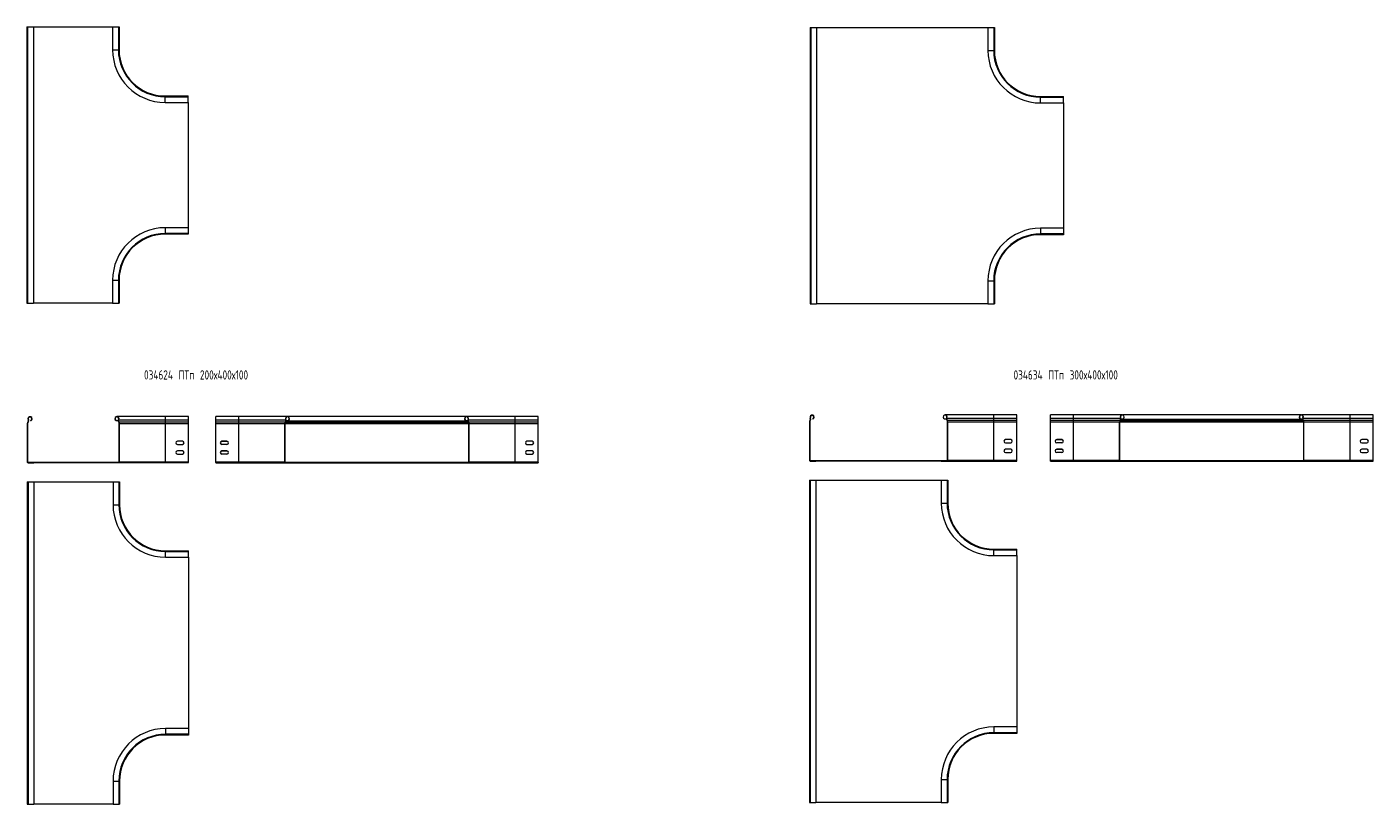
# Model space of a CAD drawing. Header units: millimetres. Extents: x -30 to 5502, y -3600 to 345.
# Tile 3 of 5: x 2573 to 5494, y -3600 to -1913. Entities that reach past the tile are written whole.
import ezdxf

# ---------------------------------------------------------------- set-up
doc = ezdxf.new("R2010")
doc.units = ezdxf.units.MM
doc.styles.add('SLDTEXTSTYLE0', font='TXT', dxfattribs={"width": 0.7, "bigfont": 'bigfont'})

msp = doc.modelspace()

# ---------------------------------------------------------------- linework, layer by layer
at = {"color": 7, "linetype": 'Continuous', "lineweight": 15}
for p, q in [((2572.6, -1912.5), (2572.6, -2512.5)), ((2572.6, -1912.5), (2574.1, -1912.5)), ((2574.1, -1912.5), (2574.1, -2512.5)), ((2574.1, -1912.5), (2586.6, -1912.5)), ((2586.6, -1912.5), (2758.6, -1912.5)), ((2586.6, -1912.5), (2586.6, -2512.5)), ((2758.6, -1912.5), (2758.6, -1962.5)), ((2758.6, -1912.5), (2771.1, -1912.5)), ((2771.1, -1912.5), (2771.1, -1962.5)), ((2771.1, -1912.5), (2772.6, -1912.5)), ((2772.6, -1912.5), (2772.6, -1962.5)), ((4271.9, -1913.6), (4271.9, -2513.6)), ((4271.9, -1913.6), (4273.4, -1913.6)), ((4273.4, -1913.6), (4273.4, -2513.6)), ((4273.4, -1913.6), (4285.9, -1913.6)), ((4285.9, -1913.6), (4657.9, -1913.6)), ((4285.9, -1913.6), (4285.9, -2513.6)), ((4657.9, -1913.6), (4657.9, -1963.6)), ((4657.9, -1913.6), (4670.4, -1913.6)), ((4670.4, -1913.6), (4670.4, -1963.6)), ((4670.4, -1913.6), (4671.9, -1913.6)), ((4671.9, -1913.6), (4671.9, -1963.6)), ((2758.6, -1962.5), (2771.1, -1962.5)), ((2771.1, -1962.5), (2772.6, -1962.5)), ((4657.9, -1963.6), (4670.4, -1963.6)), ((4670.4, -1963.6), (4671.9, -1963.6)), ((2872.6, -2064), (2872.6, -2062.5)), ((2872.6, -2062.5), (2922.6, -2062.5)), ((2872.6, -2076.5), (2872.6, -2064)), ((2872.6, -2064), (2922.6, -2064)), ((2922.6, -2064), (2922.6, -2062.5)), ((2922.6, -2076.5), (2922.6, -2064)), ((4771.9, -2065.1), (4771.9, -2063.6)), ((4771.9, -2063.6), (4821.9, -2063.6)), ((4771.9, -2077.6), (4771.9, -2065.1)), ((4771.9, -2065.1), (4821.9, -2065.1)), ((4821.9, -2065.1), (4821.9, -2063.6)), ((4821.9, -2077.6), (4821.9, -2065.1)), ((2872.6, -2076.5), (2922.6, -2076.5)), ((2922.6, -2076.5), (2922.6, -2348.5)), ((4771.9, -2077.6), (4821.9, -2077.6)), ((4821.9, -2077.6), (4821.9, -2349.6)), ((2872.6, -2348.5), (2872.6, -2361)), ((2922.6, -2348.5), (2872.6, -2348.5)), ((2872.6, -2361), (2872.6, -2362.5)), ((2922.6, -2361), (2872.6, -2361)), ((2922.6, -2362.5), (2872.6, -2362.5)), ((2922.6, -2348.5), (2922.6, -2361)), ((2922.6, -2361), (2922.6, -2362.5)), ((4771.9, -2349.6), (4771.9, -2362.1)), ((4821.9, -2349.6), (4771.9, -2349.6)), ((4771.9, -2362.1), (4771.9, -2363.6)), ((4821.9, -2362.1), (4771.9, -2362.1)), ((4821.9, -2363.6), (4771.9, -2363.6)), ((4821.9, -2349.6), (4821.9, -2362.1)), ((4821.9, -2362.1), (4821.9, -2363.6)), ((2758.6, -2462.5), (2758.6, -2512.5)), ((2758.6, -2462.5), (2771.1, -2462.5)), ((2771.1, -2462.5), (2771.1, -2512.5)), ((2771.1, -2462.5), (2772.6, -2462.5)), ((2772.6, -2462.5), (2772.6, -2512.5)), ((4657.9, -2463.6), (4657.9, -2513.6)), ((4657.9, -2463.6), (4670.4, -2463.6)), ((4670.4, -2463.6), (4670.4, -2513.6)), ((4670.4, -2463.6), (4671.9, -2463.6)), ((4671.9, -2463.6), (4671.9, -2513.6)), ((2572.6, -2512.5), (2574.1, -2512.5)), ((2574.1, -2512.5), (2586.6, -2512.5)), ((2758.6, -2512.5), (2586.6, -2512.5)), ((2758.6, -2512.5), (2771.1, -2512.5)), ((2771.1, -2512.5), (2772.6, -2512.5)), ((4271.9, -2513.6), (4273.4, -2513.6)), ((4273.4, -2513.6), (4285.9, -2513.6)), ((4657.9, -2513.6), (4285.9, -2513.6)), ((4657.9, -2513.6), (4670.4, -2513.6)), ((4670.4, -2513.6), (4671.9, -2513.6)), ((2574.2, -2773.8), (2573.5, -2773.8)), ((2573.5, -2773.8), (2573.5, -2857.2)), ((2574.2, -2773.8), (2574.2, -2857.2)), ((2575, -2769.8), (2574.7, -2770.2)), ((2574.7, -2770.2), (2575.3, -2770.6)), ((2575.6, -2770.2), (2575, -2769.8)), ((2575.3, -2765.5), (2575.9, -2765.1)), ((2575.6, -2770.2), (2575.3, -2770.6)), ((2580.8, -2767.5), (2580.6, -2766.8)), ((2766.3, -2767.3), (2766.5, -2766.8)), ((2766.3, -2767.3), (2770.7, -2767.3)), ((2766.5, -2766.8), (2770.8, -2766.8)), ((2873.5, -2758.5), (2767.9, -2758.5)), ((2771.8, -2765.3), (2771.3, -2765)), ((2772.1, -2769.7), (2771.6, -2770)), ((2771.9, -2770.4), (2771.6, -2770)), ((2771.8, -2765.3), (2873.5, -2765.3)), ((2772.4, -2770.1), (2771.9, -2770.4)), ((2772.4, -2770.1), (2772.1, -2769.7)), ((2772.1, -2769.7), (2873.5, -2769.7)), ((2772.4, -2770.1), (2873.5, -2770.1)), ((2773.5, -2773.6), (2773, -2773.6)), ((2773, -2857), (2773, -2773.6)), ((2773.5, -2857), (2773.5, -2773.6)), ((2773.5, -2773.6), (2873.5, -2773.6)), ((2923.5, -2758.5), (2873.5, -2758.5)), ((2873.5, -2769.7), (2873.5, -2765.3)), ((2873.5, -2765.3), (2923.5, -2765.3)), ((2873.5, -2770.1), (2873.5, -2769.7)), ((2873.5, -2769.7), (2923.5, -2769.7)), ((2873.5, -2773.6), (2873.5, -2770.1)), ((2873.5, -2770.1), (2923.5, -2770.1)), ((2873.5, -2857), (2873.5, -2773.6)), ((2873.5, -2773.6), (2923.5, -2773.6)), ((2923.5, -2765.3), (2923.5, -2758.5)), ((2923.5, -2769.7), (2923.5, -2765.3)), ((2923.5, -2770.1), (2923.5, -2769.7)), ((2923.5, -2773.6), (2923.5, -2770.1)), ((2923.5, -2857), (2923.5, -2773.6)), ((3032.2, -2758.5), (2982.2, -2758.5)), ((2982.2, -2765.3), (2982.2, -2758.5)), ((2982.2, -2765.3), (3032.2, -2765.3)), ((2982.2, -2769.7), (2982.2, -2765.3)), ((2982.2, -2770.1), (2982.2, -2769.7)), ((2982.2, -2769.7), (3032.2, -2769.7)), ((2982.2, -2773.6), (2982.2, -2770.1)), ((2982.2, -2770.1), (3032.2, -2770.1)), ((2982.2, -2857), (2982.2, -2773.6)), ((2982.2, -2773.6), (3032.2, -2773.6)), ((3137.9, -2758.5), (3032.2, -2758.5)), ((3032.2, -2765.3), (3133.9, -2765.3)), ((3032.2, -2769.7), (3032.2, -2765.3)), ((3032.2, -2770.1), (3032.2, -2769.7)), ((3032.2, -2769.7), (3133.7, -2769.7)), ((3032.2, -2773.6), (3032.2, -2770.1)), ((3032.2, -2770.1), (3133.4, -2770.1)), ((3032.2, -2773.6), (3132.2, -2773.6)), ((3032.2, -2857), (3032.2, -2773.6)), ((3132.2, -2773.6), (3132.8, -2773.6)), ((3132.2, -2857), (3132.2, -2773.6)), ((3132.8, -2857), (3132.8, -2773.6)), ((3133.4, -2770.1), (3133.7, -2769.7)), ((3133.4, -2770.1), (3133.8, -2770.4)), ((3133.7, -2769.7), (3134.1, -2770)), ((3133.8, -2770.4), (3134.1, -2770)), ((3133.9, -2765.3), (3134.4, -2765)), ((3135, -2766.8), (3139.3, -2766.8)), ((3135, -2767.3), (3139.5, -2767.3)), ((3135, -2767.5), (3529.4, -2767.5)), ((3525.4, -2758.7), (3139, -2758.7)), ((3139.5, -2767.3), (3139.3, -2766.8)), ((3525, -2767.3), (3525.1, -2766.8)), ((3525, -2767.3), (3529.4, -2767.3)), ((3525.1, -2766.8), (3529.4, -2766.8)), ((3632.2, -2758.5), (3526.5, -2758.5)), ((3530.5, -2765.3), (3530, -2765)), ((3530.7, -2769.7), (3530.3, -2770)), ((3530.6, -2770.4), (3530.3, -2770)), ((3530.5, -2765.3), (3632.2, -2765.3)), ((3531, -2770.1), (3530.6, -2770.4)), ((3531, -2770.1), (3530.7, -2769.7)), ((3530.7, -2769.7), (3632.2, -2769.7)), ((3531, -2770.1), (3632.2, -2770.1)), ((3532.2, -2773.6), (3531.7, -2773.6)), ((3531.7, -2857), (3531.7, -2773.6)), ((3532.2, -2857), (3532.2, -2773.6)), ((3532.2, -2773.6), (3632.2, -2773.6)), ((3682.2, -2758.5), (3632.2, -2758.5)), ((3632.2, -2769.7), (3632.2, -2765.3)), ((3632.2, -2765.3), (3682.2, -2765.3)), ((3632.2, -2770.1), (3632.2, -2769.7)), ((3632.2, -2769.7), (3682.2, -2769.7)), ((3632.2, -2773.6), (3632.2, -2770.1)), ((3632.2, -2770.1), (3682.2, -2770.1)), ((3632.2, -2857), (3632.2, -2773.6)), ((3632.2, -2773.6), (3682.2, -2773.6)), ((3682.2, -2765.3), (3682.2, -2758.5)), ((3682.2, -2769.7), (3682.2, -2765.3)), ((3682.2, -2770.1), (3682.2, -2769.7)), ((3682.2, -2773.6), (3682.2, -2770.1)), ((3682.2, -2857), (3682.2, -2773.6)), ((4271.4, -2770.3), (4270.7, -2770.3)), ((4270.7, -2770.3), (4270.7, -2853.6)), ((4271.4, -2770.3), (4271.4, -2853.6)), ((4272.1, -2766.3), (4271.8, -2766.7)), ((4271.8, -2766.7), (4272.4, -2767.1)), ((4272.7, -2766.7), (4272.1, -2766.3)), ((4272.4, -2761.9), (4273, -2761.6)), ((4272.7, -2766.7), (4272.4, -2767.1)), ((4277.9, -2764), (4277.7, -2763.3)), ((4563.4, -2763.8), (4563.6, -2763.3)), ((4563.4, -2763.8), (4567.9, -2763.8)), ((4563.6, -2763.3), (4567.9, -2763.3)), ((4670.7, -2755), (4565, -2755)), ((4569, -2761.8), (4568.5, -2761.5)), ((4569.2, -2766.1), (4568.8, -2766.5)), ((4569.1, -2766.9), (4568.8, -2766.5)), ((4569, -2761.8), (4670.7, -2761.8)), ((4569.5, -2766.6), (4569.1, -2766.9)), ((4569.5, -2766.6), (4569.2, -2766.1)), ((4569.2, -2766.1), (4670.7, -2766.1)), ((4569.5, -2766.6), (4670.7, -2766.6)), ((4570.7, -2770.1), (4570.1, -2770.1)), ((4570.1, -2853.5), (4570.1, -2770.1)), ((4570.7, -2853.5), (4570.7, -2770.1)), ((4570.7, -2770.1), (4670.7, -2770.1)), ((4720.7, -2755), (4670.7, -2755)), ((4670.7, -2766.1), (4670.7, -2761.8)), ((4670.7, -2761.8), (4720.7, -2761.8)), ((4670.7, -2766.6), (4670.7, -2766.1)), ((4670.7, -2766.1), (4720.7, -2766.1)), ((4670.7, -2770.1), (4670.7, -2766.6)), ((4670.7, -2766.6), (4720.7, -2766.6)), ((4670.7, -2853.5), (4670.7, -2770.1)), ((4670.7, -2770.1), (4720.7, -2770.1)), ((4720.7, -2761.8), (4720.7, -2755)), ((4720.7, -2766.1), (4720.7, -2761.8)), ((4720.7, -2766.6), (4720.7, -2766.1)), ((4720.7, -2770.1), (4720.7, -2766.6)), ((4720.7, -2853.5), (4720.7, -2770.1)), ((4843.5, -2755), (4793.5, -2755)), ((4793.5, -2761.8), (4793.5, -2755)), ((4793.5, -2761.8), (4843.5, -2761.8)), ((4793.5, -2766.1), (4793.5, -2761.8)), ((4793.5, -2766.6), (4793.5, -2766.1)), ((4793.5, -2766.1), (4843.5, -2766.1)), ((4793.5, -2770.1), (4793.5, -2766.6)), ((4793.5, -2766.6), (4843.5, -2766.6)), ((4793.5, -2853.5), (4793.5, -2770.1)), ((4793.5, -2770.1), (4843.5, -2770.1)), ((4949.2, -2755), (4843.5, -2755)), ((4843.5, -2766.1), (4843.5, -2761.8)), ((4843.5, -2761.8), (4945.3, -2761.8)), ((4843.5, -2766.6), (4843.5, -2766.1)), ((4843.5, -2766.1), (4945, -2766.1)), ((4843.5, -2770.1), (4843.5, -2766.6)), ((4843.5, -2766.6), (4944.7, -2766.6)), ((4843.5, -2770.1), (4943.5, -2770.1)), ((4843.5, -2853.5), (4843.5, -2770.1)), ((4943.5, -2770.1), (4944.1, -2770.1)), ((4943.5, -2853.5), (4943.5, -2770.1)), ((4944.1, -2853.5), (4944.1, -2770.1)), ((4944.7, -2766.6), (4945, -2766.1)), ((4944.7, -2766.6), (4945.2, -2766.9)), ((4945, -2766.1), (4945.5, -2766.5)), ((4945.2, -2766.9), (4945.5, -2766.5)), ((4945.3, -2761.8), (4945.7, -2761.5)), ((4946.3, -2763.3), (4950.6, -2763.3)), ((4946.3, -2763.8), (4950.8, -2763.8)), ((4946.3, -2764), (5340.8, -2764)), ((5336.7, -2755.1), (4950.4, -2755.1)), ((4950.8, -2763.8), (4950.6, -2763.3)), ((5336.3, -2763.8), (5336.5, -2763.3)), ((5336.3, -2763.8), (5340.8, -2763.8)), ((5336.5, -2763.3), (5340.8, -2763.3)), ((5443.5, -2755), (5337.9, -2755)), ((5341.8, -2761.8), (5341.3, -2761.5)), ((5342.1, -2766.1), (5341.6, -2766.5)), ((5341.9, -2766.9), (5341.6, -2766.5)), ((5341.8, -2761.8), (5443.5, -2761.8)), ((5342.4, -2766.6), (5341.9, -2766.9)), ((5342.4, -2766.6), (5342.1, -2766.1)), ((5342.1, -2766.1), (5443.5, -2766.1)), ((5342.4, -2766.6), (5443.5, -2766.6)), ((5343.5, -2770.1), (5343, -2770.1)), ((5343, -2853.5), (5343, -2770.1)), ((5343.5, -2853.5), (5343.5, -2770.1)), ((5343.5, -2770.1), (5443.5, -2770.1)), ((5493.5, -2755), (5443.5, -2755)), ((5443.5, -2766.1), (5443.5, -2761.8)), ((5443.5, -2761.8), (5493.5, -2761.8)), ((5443.5, -2766.6), (5443.5, -2766.1)), ((5443.5, -2766.1), (5493.5, -2766.1)), ((5443.5, -2770.1), (5443.5, -2766.6)), ((5443.5, -2766.6), (5493.5, -2766.6)), ((5443.5, -2853.5), (5443.5, -2770.1)), ((5443.5, -2770.1), (5493.5, -2770.1)), ((5493.5, -2761.8), (5493.5, -2755)), ((5493.5, -2766.1), (5493.5, -2761.8)), ((5493.5, -2766.6), (5493.5, -2766.1)), ((5493.5, -2770.1), (5493.5, -2766.6)), ((5493.5, -2853.5), (5493.5, -2770.1)), ((2910, -2812), (2899, -2812)), ((2899, -2819), (2910, -2819)), ((2910, -2833), (2899, -2833)), ((2995.7, -2812), (3006.7, -2812)), ((3006.7, -2812.2), (2995.7, -2812.2)), ((3006.7, -2819), (2995.7, -2819)), ((2995.7, -2833), (3006.7, -2833)), ((3006.7, -2833.2), (2995.7, -2833.2)), ((3668.7, -2812), (3657.7, -2812)), ((3668.7, -2812.2), (3657.7, -2812.2)), ((3657.7, -2819), (3668.7, -2819)), ((3668.7, -2833), (3657.7, -2833)), ((3668.7, -2833.2), (3657.7, -2833.2)), ((4707.2, -2808.5), (4696.2, -2808.5)), ((4696.2, -2815.5), (4707.2, -2815.5)), ((4707.2, -2829.5), (4696.2, -2829.5)), ((4807, -2808.5), (4818, -2808.5)), ((4818, -2808.6), (4807, -2808.6)), ((4818, -2815.5), (4807, -2815.5)), ((4807, -2829.5), (4818, -2829.5)), ((4818, -2829.6), (4807, -2829.6)), ((5480, -2808.5), (5469, -2808.5)), ((5480, -2808.6), (5469, -2808.6)), ((5469, -2815.5), (5480, -2815.5)), ((5480, -2829.5), (5469, -2829.5)), ((5480, -2829.6), (5469, -2829.6)), ((2573.5, -2857.2), (2574.2, -2857.2)), ((2575, -2857.3), (2575, -2858)), ((2575, -2857.3), (2772, -2857.3)), ((2575, -2858), (2772, -2858)), ((2575, -2858), (2575, -2858.7)), ((2575, -2858), (2587.5, -2858)), ((2575, -2858.7), (2587.5, -2858.7)), ((2587.5, -2858), (2587.5, -2858.7)), ((2759.5, -2858.5), (2759.5, -2858)), ((2759.5, -2858), (2772, -2858)), ((2759.5, -2858.5), (2772, -2858.5)), ((2772, -2857.3), (2772, -2858)), ((2772, -2857.3), (2773, -2857.3)), ((2772, -2858.5), (2772, -2858)), ((2772, -2858.5), (2873.5, -2858.5)), ((2773.5, -2857), (2773, -2857)), ((2773.5, -2857), (2873.5, -2857)), ((2873.5, -2858.5), (2873.5, -2857)), ((2873.5, -2857), (2923.5, -2857)), ((2873.5, -2858.5), (2923.5, -2858.5)), ((2899, -2840), (2910, -2840)), ((2923.5, -2858.5), (2923.5, -2857)), ((2982.2, -2857), (3032.2, -2857)), ((2982.2, -2858.5), (2982.2, -2857)), ((2982.2, -2858.5), (2982.2, -2858.7)), ((2982.2, -2858.5), (3032.2, -2858.5)), ((2982.2, -2858.7), (3682.2, -2858.7)), ((3006.7, -2840), (2995.7, -2840)), ((3032.2, -2857), (3132.2, -2857)), ((3032.2, -2858.5), (3032.2, -2857)), ((3032.2, -2858.5), (3133.7, -2858.5)), ((3132.2, -2857), (3132.8, -2857)), ((3132.8, -2857.3), (3133.7, -2857.3)), ((3133.7, -2857.3), (3133.7, -2858)), ((3133.7, -2857.3), (3530.7, -2857.3)), ((3133.7, -2858), (3530.7, -2858)), ((3133.7, -2858.5), (3133.7, -2858)), ((3146.2, -2858), (3133.7, -2858)), ((3146.2, -2858.5), (3133.7, -2858.5)), ((3146.2, -2858.5), (3146.2, -2858)), ((3518.2, -2858), (3530.7, -2858)), ((3518.2, -2858.5), (3518.2, -2858)), ((3518.2, -2858.5), (3530.7, -2858.5)), ((3530.7, -2857.3), (3530.7, -2858)), ((3530.7, -2857.3), (3531.6, -2857.3)), ((3530.7, -2858.5), (3530.7, -2858)), ((3530.7, -2858.5), (3632.2, -2858.5)), ((3532.2, -2857), (3531.7, -2857)), ((3532.2, -2857), (3632.2, -2857)), ((3632.2, -2858.5), (3632.2, -2857)), ((3632.2, -2857), (3682.2, -2857)), ((3632.2, -2858.5), (3682.2, -2858.5)), ((3657.7, -2840), (3668.7, -2840)), ((3682.2, -2858.5), (3682.2, -2857)), ((3682.2, -2858.5), (3682.2, -2858.7)), ((4270.7, -2853.6), (4271.4, -2853.6)), ((4272.2, -2853.7), (4569.2, -2853.7)), ((4272.2, -2853.7), (4272.2, -2854.4)), ((4272.2, -2854.4), (4272.2, -2855.1)), ((4272.2, -2854.4), (4284.7, -2854.4)), ((4272.2, -2854.4), (4569.2, -2854.4)), ((4272.2, -2855.1), (4284.7, -2855.1)), ((4284.7, -2854.4), (4284.7, -2855.1)), ((4556.7, -2855), (4556.7, -2854.4)), ((4556.7, -2854.4), (4569.2, -2854.4)), ((4556.7, -2855), (4569.2, -2855)), ((4569.2, -2853.7), (4569.2, -2854.4)), ((4569.2, -2853.7), (4570.1, -2853.7)), ((4569.2, -2855), (4569.2, -2854.4)), ((4569.2, -2855), (4670.7, -2855)), ((4570.7, -2853.5), (4570.1, -2853.5)), ((4570.7, -2853.5), (4670.7, -2853.5)), ((4670.7, -2855), (4670.7, -2853.5)), ((4670.7, -2853.5), (4720.7, -2853.5)), ((4670.7, -2855), (4720.7, -2855)), ((4696.2, -2836.5), (4707.2, -2836.5)), ((4720.7, -2855), (4720.7, -2853.5)), ((4793.5, -2853.5), (4843.5, -2853.5)), ((4793.5, -2855), (4793.5, -2853.5)), ((4793.5, -2855), (4793.5, -2855.1)), ((4793.5, -2855), (4843.5, -2855)), ((4793.5, -2855.1), (5493.5, -2855.1)), ((4818, -2836.5), (4807, -2836.5)), ((4843.5, -2853.5), (4943.5, -2853.5)), ((4843.5, -2855), (4843.5, -2853.5)), ((4843.5, -2855), (4945, -2855)), ((4943.5, -2853.5), (4944.1, -2853.5)), ((4944.1, -2853.7), (4945, -2853.7)), ((4945, -2853.7), (4945, -2854.4)), ((4945, -2853.7), (5342, -2853.7)), ((4945, -2855), (4945, -2854.4)), ((4957.5, -2854.4), (4945, -2854.4)), ((4945, -2854.4), (5342, -2854.4)), ((4957.5, -2855), (4945, -2855)), ((4957.5, -2855), (4957.5, -2854.4)), ((5329.5, -2854.4), (5342, -2854.4)), ((5329.5, -2855), (5329.5, -2854.4)), ((5329.5, -2855), (5342, -2855)), ((5342, -2853.7), (5342, -2854.4)), ((5342, -2853.7), (5343, -2853.7)), ((5342, -2855), (5342, -2854.4)), ((5342, -2855), (5443.5, -2855)), ((5343.5, -2853.5), (5343, -2853.5)), ((5343.5, -2853.5), (5443.5, -2853.5)), ((5443.5, -2855), (5443.5, -2853.5)), ((5443.5, -2853.5), (5493.5, -2853.5)), ((5443.5, -2855), (5493.5, -2855)), ((5469, -2836.5), (5480, -2836.5)), ((5493.5, -2855), (5493.5, -2853.5)), ((5493.5, -2855), (5493.5, -2855.1)), ((2573.5, -2899.9), (2573.5, -3599.9)), ((2573.5, -2899.9), (2575, -2899.9)), ((2575, -2899.9), (2575, -3599.9)), ((2575, -2899.9), (2587.5, -2899.9)), ((2587.5, -2899.9), (2759.5, -2899.9)), ((2587.5, -2899.9), (2587.5, -3599.9)), ((2759.5, -2899.9), (2759.5, -2949.9)), ((2759.5, -2899.9), (2772, -2899.9)), ((2772, -2899.9), (2772, -2949.9)), ((2772, -2899.9), (2773.5, -2899.9)), ((2773.5, -2899.9), (2773.5, -2949.9)), ((4270.7, -2896.4), (4270.7, -3596.4)), ((4270.7, -2896.4), (4272.2, -2896.4)), ((4272.2, -2896.4), (4272.2, -3596.4)), ((4272.2, -2896.4), (4284.7, -2896.4)), ((4284.7, -2896.4), (4284.7, -3596.4)), ((4284.7, -2896.4), (4556.7, -2896.4)), ((4556.7, -2896.4), (4556.7, -2946.4)), ((4556.7, -2896.4), (4569.2, -2896.4)), ((4569.2, -2896.4), (4569.2, -2946.4)), ((4569.2, -2896.4), (4570.7, -2896.4)), ((4570.7, -2896.4), (4570.7, -2946.4)), ((2759.5, -2949.9), (2772, -2949.9)), ((2772, -2949.9), (2773.5, -2949.9)), ((4556.7, -2946.4), (4569.2, -2946.4)), ((4569.2, -2946.4), (4570.7, -2946.4)), ((2873.5, -3051.4), (2873.5, -3049.9)), ((2873.5, -3049.9), (2923.5, -3049.9)), ((2873.5, -3063.9), (2873.5, -3051.4)), ((2873.5, -3051.4), (2923.5, -3051.4)), ((2873.5, -3063.9), (2923.5, -3063.9)), ((2923.5, -3051.4), (2923.5, -3049.9)), ((2923.5, -3063.9), (2923.5, -3051.4)), ((2923.5, -3063.9), (2923.5, -3435.9)), ((4670.7, -3047.9), (4670.7, -3046.4)), ((4670.7, -3046.4), (4720.7, -3046.4)), ((4670.7, -3060.4), (4670.7, -3047.9)), ((4670.7, -3047.9), (4720.7, -3047.9)), ((4670.7, -3060.4), (4720.7, -3060.4)), ((4720.7, -3047.9), (4720.7, -3046.4)), ((4720.7, -3060.4), (4720.7, -3047.9)), ((4720.7, -3060.4), (4720.7, -3432.4)), ((2873.5, -3435.9), (2873.5, -3448.4)), ((2923.5, -3435.9), (2873.5, -3435.9)), ((2923.5, -3435.9), (2923.5, -3448.4)), ((4670.7, -3432.4), (4670.7, -3444.9)), ((4720.7, -3432.4), (4670.7, -3432.4)), ((4670.7, -3444.9), (4670.7, -3446.4)), ((4720.7, -3444.9), (4670.7, -3444.9)), ((4720.7, -3446.4), (4670.7, -3446.4)), ((4720.7, -3432.4), (4720.7, -3444.9)), ((4720.7, -3444.9), (4720.7, -3446.4)), ((2873.5, -3448.4), (2873.5, -3449.9)), ((2923.5, -3448.4), (2873.5, -3448.4)), ((2923.5, -3449.9), (2873.5, -3449.9)), ((2923.5, -3448.4), (2923.5, -3449.9)), ((2759.5, -3549.9), (2759.5, -3599.9)), ((2759.5, -3549.9), (2772, -3549.9)), ((2772, -3549.9), (2772, -3599.9)), ((2772, -3549.9), (2773.5, -3549.9)), ((2773.5, -3549.9), (2773.5, -3599.9)), ((4556.7, -3546.4), (4556.7, -3596.4)), ((4556.7, -3546.4), (4569.2, -3546.4)), ((4569.2, -3546.4), (4569.2, -3596.4)), ((4569.2, -3546.4), (4570.7, -3546.4)), ((4570.7, -3546.4), (4570.7, -3596.4)), ((2573.5, -3599.9), (2575, -3599.9)), ((2575, -3599.9), (2587.5, -3599.9)), ((2759.5, -3599.9), (2587.5, -3599.9)), ((2759.5, -3599.9), (2772, -3599.9)), ((2772, -3599.9), (2773.5, -3599.9)), ((4270.7, -3596.4), (4272.2, -3596.4)), ((4272.2, -3596.4), (4284.7, -3596.4)), ((4556.7, -3596.4), (4284.7, -3596.4)), ((4556.7, -3596.4), (4569.2, -3596.4)), ((4569.2, -3596.4), (4570.7, -3596.4))]:
    msp.add_line(p, q, dxfattribs=at)
at = {"color": 8, "linetype": 'Continuous', "lineweight": 15}
for p, q in [((2873.5, -2765.3), (2873.5, -2758.5)), ((3032.2, -2765.3), (3032.2, -2758.5)), ((3132.8, -2773.8), (3531.7, -2773.8)), ((3133.7, -2770.6), (3530.8, -2770.6)), ((3133.9, -2770.2), (3530.5, -2770.2)), ((3632.2, -2765.3), (3632.2, -2758.5)), ((4670.7, -2761.8), (4670.7, -2755)), ((4843.5, -2761.8), (4843.5, -2755)), ((4944.1, -2770.3), (5343, -2770.3)), ((4945, -2767.1), (5342.1, -2767.1)), ((4945.3, -2766.7), (5341.8, -2766.7)), ((5443.5, -2761.8), (5443.5, -2755)), ((3132.8, -2857.2), (3531.7, -2857.2)), ((4944.1, -2853.6), (5343, -2853.6))]:
    msp.add_line(p, q, dxfattribs=at)
at = {"color": 7, "linetype": 'Continuous', "lineweight": 15}
for centre, radius, start, end in [((2872.6, -1962.5), 114, 180, 270), ((2872.6, -1962.5), 101.5, 180, 270), ((2872.6, -1962.5), 100, 180, 270), ((4771.9, -1963.6), 114, 180, 270), ((4771.9, -1963.6), 101.5, 180, 270), ((4771.9, -1963.6), 100, 180, 270), ((2872.6, -2462.5), 114, 90, 180), ((2872.6, -2462.5), 101.5, 90, 180), ((2872.6, -2462.5), 100, 90, 180), ((4771.9, -2463.6), 114, 90, 180), ((4771.9, -2463.6), 101.5, 90, 180), ((4771.9, -2463.6), 100, 90, 180), ((2579.5, -2773.8), 6, 143.6463, 180), ((2579.5, -2773.8), 5.3, 143.6463, 180), ((2579.2, -2763.2), 4.55, 290.35, 209.6249), ((2571.8, -2767.4), 4, 323.6463, 29.6249), ((2579.2, -2763.2), 3.85, 290.35, 209.6249), ((2571.8, -2767.4), 4.7, 323.6463, 29.6249), ((2767.9, -2763.1), 4.55, 330.3606, 249.65), ((2767.9, -2763.1), 4, 330.3606, 249.65), ((2775.3, -2767.3), 4.55, 150.3606, 216.3634), ((2775.3, -2767.3), 4, 150.3606, 216.3634), ((2767.5, -2773.6), 5.45, 0, 36.3634), ((2767.5, -2773.6), 6, 0, 36.3634), ((3138.2, -2773.6), 6, 143.6366, 180), ((3138.2, -2773.6), 5.45, 143.6366, 180), ((3137.9, -2763.1), 4.55, 290.35, 209.6394), ((3130.5, -2767.3), 4, 323.6366, 29.6394), ((3137.9, -2763.1), 4, 290.35, 209.6394), ((3130.5, -2767.3), 4.55, 323.6366, 29.6394), ((3526.5, -2763.1), 4.55, 330.3606, 249.65), ((3526.5, -2763.1), 4, 330.3606, 249.65), ((3534, -2767.3), 4.55, 150.3606, 216.3634), ((3534, -2767.3), 4, 150.3606, 216.3634), ((3526.2, -2773.6), 5.45, 0, 36.3634), ((3526.2, -2773.6), 6, 0, 36.3634), ((4276.7, -2770.3), 6, 143.6463, 180), ((4276.7, -2770.3), 5.3, 143.6463, 180), ((4276.3, -2759.7), 4.55, 290.35, 209.6249), ((4268.9, -2763.9), 4, 323.6463, 29.6249), ((4276.3, -2759.7), 3.85, 290.35, 209.6249), ((4268.9, -2763.9), 4.7, 323.6463, 29.6249), ((4565, -2759.5), 4.55, 330.3606, 249.65), ((4565, -2759.5), 4, 330.3606, 249.65), ((4572.4, -2763.8), 4.55, 150.3606, 216.3634), ((4572.4, -2763.8), 4, 150.3606, 216.3634), ((4564.7, -2770.1), 5.45, 0, 36.3634), ((4564.7, -2770.1), 6, 0, 36.3634), ((4949.5, -2770.1), 6, 143.6366, 180), ((4949.5, -2770.1), 5.45, 143.6366, 180), ((4949.2, -2759.5), 4.55, 290.35, 209.6394), ((4941.8, -2763.8), 4, 323.6366, 29.6394), ((4949.2, -2759.5), 4, 290.35, 209.6394), ((4941.8, -2763.8), 4.55, 323.6366, 29.6394), ((5337.9, -2759.5), 4.55, 330.3606, 249.65), ((5337.9, -2759.5), 4, 330.3606, 249.65), ((5345.3, -2763.8), 4.55, 150.3606, 216.3634), ((5345.3, -2763.8), 4, 150.3606, 216.3634), ((5337.5, -2770.1), 5.45, 0, 36.3634), ((5337.5, -2770.1), 6, 0, 36.3634), ((2899, -2815.5), 3.5, 90, 270), ((2899, -2836.5), 3.5, 90, 270), ((2910, -2815.5), 3.5, 270, 90), ((2910, -2836.5), 3.5, 270, 90), ((2995.7, -2815.5), 3.5, 90, 270), ((2995.7, -2815.7), 3.5, 90, 178.7721), ((2995.7, -2836.5), 3.5, 90, 270), ((2995.7, -2836.7), 3.5, 90, 178.7721), ((3006.7, -2815.5), 3.5, 270, 90), ((3006.7, -2815.7), 3.5, 1.2279, 90), ((3006.7, -2836.5), 3.5, 270, 90), ((3006.7, -2836.7), 3.5, 1.2279, 90), ((3657.7, -2815.5), 3.5, 90, 270), ((3657.7, -2815.7), 3.5, 90, 178.6546), ((3657.7, -2836.5), 3.5, 90, 270), ((3657.7, -2836.7), 3.5, 90, 178.8309), ((3668.7, -2815.5), 3.5, 270, 90), ((3668.7, -2815.7), 3.5, 1.1659, 90), ((3668.7, -2836.5), 3.5, 270, 90), ((3668.7, -2836.7), 3.5, 1.2898, 90), ((4696.2, -2812), 3.5, 90, 270), ((4696.2, -2833), 3.5, 90, 270), ((4707.2, -2812), 3.5, 270, 90), ((4707.2, -2833), 3.5, 270, 90), ((4807, -2812), 3.5, 90, 270), ((4807, -2812.1), 3.5, 90, 178.7721), ((4807, -2833), 3.5, 90, 270), ((4807, -2833.1), 3.5, 90, 178.7721), ((4818, -2812), 3.5, 270, 90), ((4818, -2812.1), 3.5, 1.2279, 90), ((4818, -2833), 3.5, 270, 90), ((4818, -2833.1), 3.5, 1.2279, 90), ((5469, -2812), 3.5, 90, 270), ((5469, -2812.1), 3.5, 90, 178.7721), ((5469, -2833), 3.5, 90, 270), ((5469, -2833.1), 3.5, 90, 178.8309), ((5480, -2812), 3.5, 270, 90), ((5480, -2812.1), 3.5, 1.1659, 90), ((5480, -2833), 3.5, 270, 90), ((5480, -2833.1), 3.5, 1.2279, 90), ((2575, -2857.2), 1.5, 180, 270), ((2575, -2857.2), 0.8, 180, 270), ((2772, -2857), 0.95, 270, 0), ((2772, -2857), 1.5, 270, 0), ((3133.7, -2857), 1.5, 180, 270), ((3133.7, -2857), 0.95, 180, 270), ((3530.7, -2857), 0.95, 270, 0), ((3530.7, -2857), 1.5, 270, 0), ((4272.2, -2853.6), 1.5, 180, 270), ((4272.2, -2853.6), 0.8, 180, 270), ((4569.2, -2853.5), 0.95, 270, 0), ((4569.2, -2853.5), 1.5, 270, 0), ((4945, -2853.5), 1.5, 180, 270), ((4945, -2853.5), 0.95, 180, 270), ((5342, -2853.5), 0.95, 270, 0), ((5342, -2853.5), 1.5, 270, 0), ((2873.5, -2949.9), 114, 180, 270), ((2873.5, -2949.9), 101.5, 180, 270), ((2873.5, -2949.9), 100, 180, 270), ((4670.7, -2946.4), 114, 180, 270), ((4670.7, -2946.4), 101.5, 180, 270), ((4670.7, -2946.4), 100, 180, 270), ((2873.5, -3549.9), 114, 90, 180), ((4670.7, -3546.4), 114, 90, 180), ((4670.7, -3546.4), 101.5, 90, 180), ((4670.7, -3546.4), 100, 90, 180), ((2873.5, -3549.9), 101.5, 90, 180), ((2873.5, -3549.9), 100, 90, 180)]:
    msp.add_arc(centre, radius, start, end, dxfattribs=at)

# ---------------------------------------------------------------- texts
at = {"color": 7, "linetype": 'Continuous', "lineweight": 0, "char_height": 20, "attachment_point": 1, "style": 'SLDTEXTSTYLE0'}
for s, insert in [('034624 \\M+18450\\M+18453\\M+18481 200\\M+18487400\\M+18487100', (2826.7, -2658.1)), ('034634 \\M+18450\\M+18453\\M+18481 300\\M+18487400\\M+18487100', (4713.4, -2658.1))]:
    msp.add_mtext(s, dxfattribs=dict(at, insert=insert))

doc.saveas('drawing.dxf')
